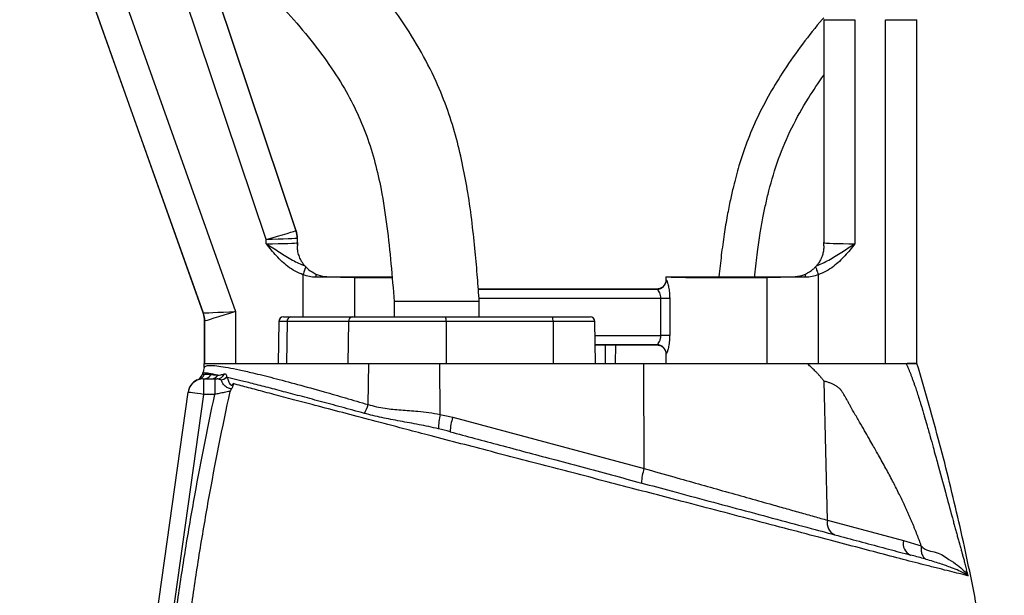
# Model space of a CAD drawing. Header units: millimetres. Extents: x 1554 to 10596, y 1498 to 10860.
# Tile 13 of 14: x 7614 to 9204, y 9071 to 10000. Entities that reach past the tile are written whole.
import ezdxf

# ---------------------------------------------------------------- set-up
doc = ezdxf.new("R2010")
doc.units = ezdxf.units.MM
doc.header["$LTSCALE"] = 5

msp = doc.modelspace()

# ---------------------------------------------------------------- linework, layer by layer
at = {"color": 7, "linetype": 'Continuous', "lineweight": 25}
for p, q in [((7661.6, 10376.6), (7962.9, 9529)), ((8012.4, 9645.3), (7770.5, 10365.7)), ((7614.3, 10359.8), (7910.4, 9526.9)), ((7910.6, 9526.9), (7614.5, 10359.9)), ((8060.6, 9659.7), (7892.6, 10159.8)), ((8912.9, 10000.4), (8912.7, 10000.4)), ((8912.7, 10000.4), (8912.7, 9640.4)), ((8912.9, 10000.4), (8962.9, 10000.4)), ((8912.9, 9640.1), (8912.9, 10000.4)), ((8962.9, 10000.4), (8962.9, 9638.6)), ((9012.4, 9445.4), (9012.4, 10000.4)), ((9012.4, 10000.4), (9062.4, 10000.4)), ((9062.4, 10000.4), (9062.4, 9445.4)), ((9062.4, 10000.4), (9062.7, 10000.4)), ((9062.7, 9445.4), (9062.7, 10000.4)), ((8060.3, 9659.7), (8060.6, 9659.7)), ((8012.4, 9638.6), (8012.4, 9645.3)), ((8062.7, 9647), (8062.4, 9646.9)), ((8062.4, 9646.9), (8062.4, 9640.1)), ((8062.4, 9640.1), (8062.7, 9640.4)), ((8062.7, 9640.4), (8062.7, 9647)), ((8062.7, 9635.4), (8062.7, 9635.4)), ((8912.6, 9635.4), (8912.7, 9635.4)), ((8912.7, 9640.4), (8912.9, 9640.1)), ((8074.5, 9603.1), (8076.1, 9601.3)), ((8899.2, 9601.3), (8900.8, 9603.1)), ((8903.6, 9588.6), (8903.6, 9445.4)), ((8657.7, 9585.4), (8657.7, 9580.4)), ((8657.7, 9585.4), (8657.7, 9585.4)), ((8820.7, 9584.1), (8820.7, 9445.4)), ((8642.7, 9565.4), (8354.8, 9565.4)), ((8354.9, 9565.2), (8643.1, 9565.2)), ((8218.9, 9545.4), (8218.9, 9520.4)), ((8287.7, 9545.4), (8218.9, 9545.4)), ((8356.4, 9545.4), (8287.7, 9545.4)), ((8356.4, 9520.4), (8356.4, 9545.4)), ((8663.7, 9550.2), (8649.5, 9550.2)), ((8649.5, 9490.6), (8649.5, 9550.2)), ((8663.7, 9550.2), (8663.7, 9490.6)), ((7910.4, 9526.9), (7910.6, 9526.9)), ((7962.9, 9529), (7962.9, 9445.4)), ((7912.7, 9513.5), (7912.7, 9445.4)), ((7912.9, 9513.5), (7912.7, 9513.5)), ((7912.9, 9445.4), (7912.9, 9513.5)), ((8032.6, 9513), (8031.4, 9445.4)), ((8040.1, 9520.4), (8052.1, 9520.4)), ((8045.9, 9513), (8045, 9445.4)), ((8145.3, 9513), (8045.9, 9513)), ((8052.1, 9520.4), (8151.4, 9520.4)), ((8145.3, 9513), (8144.3, 9445.4)), ((8302.8, 9513), (8145.3, 9513)), ((8151.4, 9520.4), (8302.2, 9520.4)), ((8302.2, 9520.4), (8474.7, 9520.4)), ((8302.8, 9513), (8302.9, 9445.4)), ((8475.4, 9513), (8302.8, 9513)), ((8474.7, 9520.4), (8535.2, 9520.4)), ((8475.4, 9513), (8475.5, 9445.4)), ((8543.9, 9445.4), (8542.7, 9513)), ((8663.7, 9490.6), (8649.5, 9490.6)), ((8643.1, 9475.6), (8543.4, 9475.6)), ((8543.4, 9475.4), (8642.7, 9475.4)), ((8559.8, 9475.4), (8559.3, 9445.4)), ((8657.7, 9460.4), (8657.7, 9445.4)), ((7911.9, 9439), (7912.2, 9445.4)), ((7912.2, 9445.4), (8178, 9445.4)), ((8176.8, 9379), (8178, 9445.4)), ((8178, 9445.4), (8292.8, 9445.4)), ((8293, 9363), (8292.8, 9445.4)), ((8292.8, 9445.4), (8622.1, 9445.4)), ((8622.1, 9445.4), (8885.5, 9445.4)), ((8622.6, 9275.6), (8622.1, 9445.4)), ((9062.4, 9445.4), (9047.3, 9445.4)), ((7909.8, 9430.1), (7909.5, 9429.4)), ((7901, 9418.6), (7901.1, 9418.6)), ((7910.9, 9420.4), (7929.4, 9420.4)), ((7910.9, 9420.4), (7910.9, 9395.4)), ((7929.4, 9420.4), (7929.4, 9395.4)), ((7929.4, 9420.4), (7932.9, 9420.4)), ((8918.7, 9192.1), (8913.1, 9416.3)), ((7780.9, 8650.2), (7886.1, 9398.9)), ((7910.9, 9395.4), (7810.3, 8679.4)), ((7929.4, 9395.4), (7910.9, 9395.4)), ((8313.6, 9358.4), (8622.6, 9275.6)), ((8918.7, 9192.1), (9041.3, 9159.2)), ((9041.3, 9159.2), (9069.9, 9151))]:
    msp.add_line(p, q, dxfattribs=at)
at = {"color": 8, "linetype": 'Continuous', "lineweight": 25}
for p, q in [((7892.3, 10160.1), (8060.3, 9659.7)), ((8071.7, 9588.6), (8071.7, 9520.4)), ((8154.6, 9584.1), (8154.6, 9520.4)), ((8649.5, 9550.2), (8356, 9550.2)), ((8045.9, 9513), (8032.6, 9513)), ((8542.7, 9513), (8475.4, 9513)), ((8543.1, 9490.6), (8649.5, 9490.6)), ((8576, 9475.4), (8575.6, 9445.4))]:
    msp.add_line(p, q, dxfattribs=at)
at = {"color": 7, "linetype": 'Continuous', "lineweight": 25, "flags": 128}
for points in [[(8012.4, 9645.3), (8021.7, 9648.1), (8030.6, 9650.7), (8038.8, 9653.2), (8046, 9655.4), (8052, 9657.2), (8056.5, 9658.5), (8059.3, 9659.3), (8060.3, 9659.7)], [(8062.4, 9646.9), (8061.3, 9646.9), (8058.4, 9646.8), (8053.7, 9646.6), (8047.5, 9646.4), (8039.9, 9646.2), (8031.4, 9645.9), (8022.1, 9645.6), (8012.4, 9645.3)], [(8076.1, 9601.3), (8075.8, 9600.3), (8075.3, 9599), (8074.9, 9597.6), (8074.3, 9596), (8073.7, 9594.3), (8073.1, 9592.5), (8072.4, 9590.6), (8071.7, 9588.6)], [(8899.2, 9601.3), (8899.5, 9600.3), (8900, 9599), (8900.5, 9597.6), (8901, 9596), (8901.6, 9594.3), (8902.3, 9592.5), (8902.9, 9590.6), (8903.6, 9588.6)], [(7910.6, 9526.9), (7911.7, 9527), (7914.8, 9527.1), (7919.7, 9527.3), (7926.2, 9527.6), (7934.1, 9527.9), (7943.1, 9528.2), (7952.8, 9528.6), (7962.9, 9529)], [(7962.9, 9529), (7953.2, 9526.1), (7944, 9523.2), (7935.4, 9520.5), (7927.8, 9518.2), (7921.6, 9516.2), (7916.9, 9514.8), (7914, 9513.9), (7912.9, 9513.5)], [(7910.9, 9395.4), (7906.1, 9396.1), (7901.4, 9396.7), (7897.1, 9397.3), (7893.4, 9397.8), (7890.3, 9398.3), (7888, 9398.6), (7886.6, 9398.8), (7886.1, 9398.9)]]:
    msp.add_lwpolyline(points, dxfattribs=at)
at = {"color": 7, "linetype": 'Continuous', "lineweight": 25}
for centre, radius, start, end in [((8022.4, 9646.9), 40, 0.003, 18.5634), ((8102.4, 9640.2), 40, 180.0171, 186.8537), ((8872.9, 9640.2), 40, 353.1455, 359.9837), ((8196.1, 9584.3), 103.9, 177.0446, 179.8987), ((8779.2, 9584.3), 103.9, 0.1006, 2.9562), ((8181.7, 9583.9), 27.1, 176.7657, 179.5406), ((8643.1, 9580.2), 15, 270.2075, 0.0038), ((8793.6, 9583.9), 27.1, 0.4604, 3.2332), ((7872.7, 9513.5), 40, 0.003, 19.5634), ((7872.9, 9513.5), 40, 0.003, 19.5629), ((8040.1, 9512.9), 7.5, 90, 179), ((8052.8, 9513.5), 6.9, 96.1223, 184.251), ((8152.2, 9513.5), 6.9, 96.1228, 184.2505), ((8281.3, 9514.8), 21.6, 355.199, 14.9375), ((8453.8, 9514.8), 21.6, 355.1989, 14.9376), ((8535.2, 9512.9), 7.5, 1, 90), ((8643.1, 9460.6), 15, 359.9973, 89.7903), ((7894.7, 9432.2), 15, 294.8555, 342.0901), ((7898.9, 9433.3), 14.8, 287.6063, 338.2447), ((7923.2, 9423), 15, 155.1474, 162.0473), ((7910.8, 9434.8), 14.5, 270.3282, 329.6145), ((7932.6, 9434.2), 13.8, 270.9991, 335.122), ((7910.9, 9395.4), 25, 90, 172), ((7910.9, 9395.7), 25, 113.3041, 172.0034), ((7922.8, 9434.2), 13.9, 270.4916, 324.693), ((7936.9, 9434.6), 16, 276.746, 314.2145), ((8133.4, 9388.3), 44.3, 327.7179, 347.9634), ((8401.3, 9339.1), 110.9, 167.5389, 179.6246), ((8387.7, 9332.6), 78.5, 160.8776, 178.2222), ((8696.7, 9249.9), 78.5, 160.8779, 178.2219), ((8938.3, 9187.2), 20.2, 165.9282, 245.2321), ((9060.9, 9154.3), 20.2, 165.9275, 245.2334)]:
    msp.add_arc(centre, radius, start, end, dxfattribs=at)
for centre, major_axis, ratio, start_param, end_param in [((8022.7, 9647), (39.5, 6.5), 0.999844, 6.121189, 6.445182), ((8012.4, 9640.2), (50, 0), 0.031419, 4.712389, 6.265732), ((8102.7, 9640.4), (-28.3, -28.3), 0.999695, 5.497939, 5.623097), ((8872.7, 9640.4), (28.3, -28.3), 0.999695, 0.660088, 0.785246), ((8962.9, 9640.2), (50, 0), 0.031419, 3.159046, 4.712389), ((8071.7, 9581.7), (150, 0), 0.019201, 0.985111, 1.433744), ((8762.7, 9585.4), (105, 0), 0.014961, 3.141593, 5.298075), ((8762.7, 9580.4), (105, 0), 0.019949, 3.141593, 3.229402), ((8903.6, 9581.7), (150, 0), 0.019201, 1.707848, 2.156482), ((8762.7, 9565.4), (120, 0), 0.017455, 3.143774, 3.229402), ((8000.4, 9273.6), (-90, 253.3), 0.005844, 6.282178, 6.291875), ((7962.7, 9260.2), (-50, 253.3), 0.003519, 0.000375, 0.017828), ((8762.7, 9475.4), (120, 0), 0.017455, 3.053783, 3.139411), ((8762.7, 9460.4), (105, 0), 0.019949, 3.053783, 3.141593)]:
    msp.add_ellipse(centre, major_axis=major_axis, ratio=ratio, start_param=start_param, end_param=end_param, dxfattribs=at)
at = {"color": 8, "linetype": 'Continuous', "lineweight": 25}
msp.add_ellipse((8212.7, 9585.4), major_axis=(105, 0), ratio=0.014961, start_param=4.126703, end_param=4.740698, dxfattribs=at)
at = {"color": 7, "linetype": 'Continuous', "lineweight": 25}
for points, knots in [([(8356.4, 9545.4), (8355.4, 9558.2), (8353.4, 9585), (8349.8, 9627.1), (8344.9, 9672.9), (8338.5, 9718.8), (8330.2, 9764.4), (8319.8, 9808.8), (8305.8, 9854.9), (8286, 9904), (8259.5, 9955.2), (8226.2, 10007.6), (8188, 10058.5), (8140.6, 10113.4), (8083.1, 10171.6), (8015.8, 10233.9), (7969.2, 10274.9), (7945.5, 10295.8)], [0, 0, 0, 0, 0.043406, 0.090631, 0.142151, 0.198664, 0.246893, 0.298241, 0.3524, 0.409137, 0.476507, 0.546402, 0.617933, 0.690926, 0.790712, 0.893453, 1, 1, 1, 1]), ([(7846.8, 10200.1), (7863.3, 10185.6), (7896, 10157), (7943.9, 10114), (7989.5, 10071.1), (8032.1, 10028), (8071.1, 9984.4), (8105.9, 9940.3), (8134.8, 9897), (8157.8, 9854.5), (8175.2, 9812.9), (8188.4, 9770.1), (8199.3, 9721.4), (8207.7, 9666.5), (8213.9, 9606.1), (8217.3, 9565.6), (8218.9, 9545.4)], [0, 0, 0, 0, 0.084023, 0.1662, 0.246111, 0.323427, 0.397904, 0.469469, 0.538288, 0.596654, 0.653835, 0.710577, 0.767575, 0.844652, 0.922573, 1, 1, 1, 1]), ([(8912.5, 10003.4), (8911.8, 10002.6), (8899.7, 9989.1), (8878, 9961.2), (8849.5, 9921.3), (8825.2, 9881.5), (8804.9, 9842.8), (8788.2, 9803.7), (8777.6, 9771.9), (8770.8, 9747.8), (8766.2, 9729.5), (8761.3, 9708.3), (8756.3, 9682.7), (8751.4, 9652.9), (8746.9, 9620), (8744.4, 9597.1), (8743.2, 9585.4)], [0, 0, 0, 0, 0.006666, 0.118422, 0.23061, 0.326534, 0.42238, 0.515844, 0.603568, 0.640999, 0.679226, 0.726366, 0.783178, 0.849394, 0.923211, 1, 1, 1, 1]), ([(8800.9, 9585.4), (8801, 9586.4), (8802.3, 9599.8), (8805.2, 9623.4), (8809.6, 9653.9), (8814, 9679.5), (8818.6, 9702.2), (8826.2, 9734.2), (8838.7, 9776.1), (8860.1, 9826.2), (8885.2, 9871.3), (8904.1, 9898.6), (8912.7, 9911)], [0, 0, 0, 0, 0.009143, 0.1157, 0.204042, 0.274556, 0.338474, 0.40322, 0.557618, 0.71405, 0.871085, 1, 1, 1, 1]), ([(8071.7, 9588.6), (8067.4, 9590.3), (8058.8, 9593.9), (8044, 9603.8), (8028.4, 9618.7), (8017.8, 9631.9), (8012.5, 9638.6), (8012.4, 9638.6)], [0, 0, 0, 0, 0.175606, 0.355828, 0.673943, 0.998666, 1, 1, 1, 1]), ([(8012.4, 9638.6), (8012.5, 9638.6), (8019.5, 9634.1), (8033.8, 9625.1), (8053.6, 9612), (8067.9, 9605.9), (8074.5, 9603.1)], [0, 0, 0, 0, 0.001396, 0.346567, 0.697186, 1, 1, 1, 1]), ([(8074.5, 9603.1), (8072.8, 9605.2), (8070, 9608.8), (8065.8, 9617.3), (8063.5, 9625), (8062.7, 9631.9), (8062.7, 9634.4), (8062.7, 9635.4)], [0, 0, 0, 0, 0.2930089, 0.5107827, 0.7289949, 0.8983529, 1, 1, 1, 1]), ([(8900.8, 9603.1), (8907.5, 9605.9), (8921.7, 9612), (8941.4, 9625), (8955.7, 9634), (8962.9, 9638.6), (8962.9, 9638.6)], [0, 0, 0, 0, 0.302817, 0.649105, 0.998605, 1, 1, 1, 1]), ([(8912.7, 9635.4), (8912.7, 9634.5), (8912.6, 9632.2), (8912, 9626.6), (8910.3, 9619.6), (8907.4, 9612.6), (8903.8, 9606.7), (8901.7, 9604.2), (8900.8, 9603.1)], [0, 0, 0, 0, 0.092329, 0.25039, 0.40901, 0.62031, 0.831225, 1, 1, 1, 1]), ([(8962.9, 9638.6), (8962.9, 9638.6), (8957.6, 9632), (8947, 9618.8), (8931.5, 9603.9), (8916.6, 9593.9), (8908, 9590.4), (8903.6, 9588.6)], [0, 0, 0, 0, 0.001334, 0.320999, 0.644169, 0.820027, 1, 1, 1, 1]), ([(8092.2, 9584.5), (8088.8, 9584.7), (8081.8, 9585.1), (8075.1, 9587.4), (8071.7, 9588.6)], [0, 0, 0, 0, 0.489929, 1, 1, 1, 1]), ([(8076.1, 9601.3), (8077.6, 9599.7), (8081.9, 9595.4), (8088.2, 9592), (8092.3, 9589.7)], [0, 0, 0, 0, 0.347651, 1, 1, 1, 1]), ([(8092.3, 9589.7), (8097, 9588), (8103.7, 9585.7), (8110.6, 9585.4), (8112.7, 9585.4)], [0, 0, 0, 0, 0.705088, 1, 1, 1, 1]), ([(8862.7, 9585.4), (8867.6, 9585.8), (8874.6, 9586.3), (8881.1, 9588.9), (8883, 9589.7)], [0, 0, 0, 0, 0.705079, 1, 1, 1, 1]), ([(8883, 9589.7), (8887.4, 9592.1), (8893.7, 9595.6), (8897.9, 9599.9), (8899.2, 9601.3)], [0, 0, 0, 0, 0.691199, 1, 1, 1, 1]), ([(8903.6, 9588.6), (8900.3, 9587.5), (8893.7, 9585.2), (8886.7, 9584.7), (8883.1, 9584.5)], [0, 0, 0, 0, 0.491052, 1, 1, 1, 1]), ([(8112.7, 9585.4), (8122.2, 9585.4), (8136.9, 9585.4), (8150.1, 9585.4), (8154.7, 9585.4)], [0, 0, 0, 0, 0.650606, 1, 1, 1, 1]), ([(8154.7, 9585.4), (8159, 9585.4), (8167.7, 9585.4), (8182, 9585.4), (8196.8, 9585.4), (8208.2, 9585.4), (8214.3, 9585.4), (8215.5, 9585.4)], [0, 0, 0, 0, 0.236644, 0.473288, 0.70993, 0.946571, 1, 1, 1, 1]), ([(8657.7, 9580.4), (8657.7, 9580.3), (8657.7, 9579.2), (8657.3, 9576.4), (8655.6, 9572.3), (8652.2, 9568.5), (8647.7, 9565.9), (8644.3, 9565.5), (8642.7, 9565.4)], [0, 0, 0, 0, 0.011686, 0.141403, 0.356079, 0.57073, 0.785366, 1, 1, 1, 1]), ([(8657.7, 9585.4), (8657.9, 9585.4), (8658.3, 9585.4), (8661.7, 9585.4), (8667.1, 9585.4), (8674.9, 9585.4), (8685.4, 9585.4), (8698.5, 9585.4), (8713.5, 9585.4), (8729.8, 9585.4), (8747.1, 9585.4), (8764.9, 9585.4), (8782.5, 9585.4), (8801.7, 9585.4), (8813.8, 9585.4), (8820.7, 9585.4)], [0, 0, 0, 0, 0.067243, 0.134486, 0.201728, 0.268971, 0.347144, 0.425317, 0.503541, 0.581766, 0.660049, 0.738332, 0.816652, 0.894973, 1, 1, 1, 1]), ([(8658.1, 9580.2), (8658.3, 9580), (8658.8, 9579.5), (8660.3, 9575.5), (8662, 9568.6), (8663.4, 9559.9), (8663.6, 9553.5), (8663.7, 9550.2)], [0, 0, 0, 0, 0.139178, 0.351471, 0.564811, 0.779562, 1, 1, 1, 1]), ([(8820.7, 9585.4), (8829.4, 9585.4), (8842.7, 9585.4), (8857.5, 9585.4), (8862.7, 9585.4)], [0, 0, 0, 0, 0.650601, 1, 1, 1, 1]), ([(8649.5, 9550.2), (8649.4, 9551.8), (8649.2, 9555.2), (8647.6, 9559.5), (8645.6, 9562.9), (8644, 9564.8), (8643.4, 9565.1), (8643.1, 9565.2)], [0, 0, 0, 0, 0.2022872, 0.4097256, 0.6281923, 0.8527439, 1, 1, 1, 1]), ([(7910.4, 9526.9), (7911.5, 9522.5), (7912.7, 9518.1), (7912.7, 9513.5), (7912.7, 9513.4)], [0, 0, 0, 0, 0.984818, 1, 1, 1, 1]), ([(8643.1, 9475.6), (8643.5, 9475.8), (8644.3, 9476.2), (8646.2, 9478.8), (8648.2, 9482.6), (8649.4, 9486.8), (8649.5, 9489.6), (8649.5, 9490.6)], [0, 0, 0, 0, 0.214051, 0.432778, 0.657191, 0.87625, 1, 1, 1, 1]), ([(8663.7, 9490.6), (8663.6, 9488.6), (8663.5, 9483.2), (8662.5, 9474.9), (8660.8, 9467.1), (8659.1, 9461.8), (8658.4, 9461), (8658.1, 9460.6)], [0, 0, 0, 0, 0.135553, 0.367296, 0.589957, 0.797958, 1, 1, 1, 1]), ([(8642.7, 9475.4), (8644.3, 9475.2), (8647.7, 9474.9), (8652.2, 9472.3), (8655.6, 9468.5), (8657.3, 9464.4), (8657.7, 9461.6), (8657.7, 9460.5), (8657.7, 9460.4)], [0, 0, 0, 0, 0.214635, 0.42927, 0.643911, 0.858597, 0.988301, 1, 1, 1, 1]), ([(8913.1, 9416.3), (8912.6, 9417), (8911.6, 9418.3), (8910.1, 9420.3), (8908.5, 9422.3), (8906.9, 9424.2), (8905.3, 9426.1), (8903.6, 9428), (8901.8, 9429.9), (8900.1, 9431.7), (8897.9, 9433.8), (8895, 9436.6), (8890.7, 9440.6), (8887.4, 9443.7), (8885.5, 9445.4)], [0, 0, 0, 0, 0.0610773, 0.1225099, 0.1843173, 0.246519, 0.3091341, 0.3721811, 0.4356783, 0.4996435, 0.5600099, 0.6635354, 0.8102068, 1, 1, 1, 1]), ([(8885.5, 9445.4), (8887.8, 9445.4), (8892.3, 9445.4), (8898.9, 9445.4), (8905.4, 9445.4), (8911.6, 9445.4), (8917.7, 9445.4), (8923.5, 9445.4), (8929.2, 9445.4), (8934.6, 9445.4), (8939.9, 9445.4), (8945, 9445.4), (8949.8, 9445.4), (8954.5, 9445.4), (8959, 9445.4), (8963.2, 9445.4), (8967.3, 9445.4), (8971.2, 9445.4), (8974.9, 9445.4), (8978.3, 9445.4), (8982.4, 9445.4), (8987.1, 9445.4), (8992.3, 9445.4), (8997.3, 9445.4), (9002.2, 9445.4), (9006.8, 9445.4), (9011.3, 9445.4), (9015.6, 9445.4), (9019.6, 9445.4), (9023.5, 9445.4), (9027.2, 9445.4), (9030.7, 9445.4), (9034.1, 9445.4), (9037.2, 9445.4), (9040.1, 9445.4), (9042.9, 9445.4), (9044.5, 9445.4), (9045.4, 9445.4)], [0, 0, 0, 0, 0.0332782, 0.0657743, 0.0974896, 0.1284251, 0.1585823, 0.1879624, 0.2165671, 0.2443979, 0.2714566, 0.2977453, 0.3232659, 0.3480209, 0.3720127, 0.3952442, 0.4177184, 0.4394386, 0.4604087, 0.4806329, 0.5001157, 0.5330645, 0.5657268, 0.5981144, 0.6302393, 0.6621138, 0.6937505, 0.7251622, 0.7563621, 0.7873637, 0.8181807, 0.8488268, 0.8793165, 0.9096639, 0.9398838, 0.9699908, 1, 1, 1, 1]), ([(9045.4, 9445.4), (9045.7, 9444.8), (9046.2, 9443.5), (9047.1, 9441.6), (9048, 9439.6), (9048.8, 9437.6), (9049.7, 9435.5), (9050.6, 9433.4), (9051.5, 9431.2), (9052.4, 9428.9), (9053.3, 9426.6), (9054.1, 9424.3), (9055, 9421.9), (9055.9, 9419.4), (9056.8, 9416.9), (9057.8, 9414.4), (9058.7, 9411.7), (9060.3, 9407.1), (9062.6, 9400.2), (9065.6, 9390.7), (9068.9, 9380.1), (9072, 9370), (9075.3, 9358.7), (9079.3, 9344.7), (9084.1, 9328), (9088.8, 9311.1), (9092.7, 9296.8), (9099.4, 9272.5), (9108.3, 9239.6), (9116.7, 9208.3), (9121.7, 9190.1), (9123.7, 9182.7), (9125.7, 9175.4), (9127.6, 9168.3), (9129.5, 9161.4), (9131, 9156.1), (9132.2, 9151.9), (9133.1, 9148.6), (9134.2, 9144.5), (9135.6, 9139.6), (9137.2, 9133.8), (9139, 9127.2), (9141, 9119.7), (9142.4, 9114.4), (9143.1, 9111.7)], [0, 0, 0, 0, 0.006505, 0.013097, 0.01978, 0.026557, 0.033431, 0.040405, 0.047482, 0.054664, 0.061955, 0.069357, 0.076872, 0.084502, 0.092251, 0.100119, 0.108109, 0.116224, 0.142061, 0.170607, 0.201889, 0.23593, 0.260358, 0.301454, 0.35921, 0.407807, 0.449606, 0.484611, 0.621537, 0.738683, 0.761365, 0.783575, 0.805315, 0.826589, 0.847401, 0.867756, 0.87521, 0.885269, 0.89793, 0.913186, 0.931031, 0.951456, 0.974449, 1, 1, 1, 1]), ([(9045.4, 9445.4), (9048.9, 9445.4), (9056, 9445.4), (9061.9, 9445.4), (9062.7, 9445.4), (9063.1, 9445.4)], [0, 0, 0, 0, 0.334214, 0.666848, 1, 1, 1, 1]), ([(9204, 8758.6), (9202.1, 8776.4), (9195.5, 8837.4), (9179.7, 8941.2), (9156.9, 9069.8), (9129.5, 9197.5), (9098.6, 9322.8), (9074.7, 9405), (9063, 9445.4)], [0, 0, 0, 0, 0.076363, 0.262368, 0.448349, 0.634355, 0.820438, 1, 1, 1, 1]), ([(7911.9, 9439), (7911.8, 9437.4), (7911.5, 9434.1), (7910.4, 9430.9), (7909.7, 9429.3), (7909.6, 9429.3)], [0, 0, 0, 0, 0.481131, 0.982618, 1, 1, 1, 1]), ([(7934.1, 9426.2), (7929.1, 9427.3), (7919.6, 9429.2), (7911.7, 9430.2), (7910.3, 9429.6), (7909.6, 9429.3)], [0, 0, 0, 0, 0.362554, 0.679851, 1, 1, 1, 1]), ([(7911.9, 9439), (7913, 9440), (7915, 9442), (7923.4, 9442.4), (7935.1, 9441.3), (7950.1, 9438.9), (7968.5, 9435.2), (7992.4, 9429.8), (8023.4, 9422.1), (8062.1, 9411.8), (8101.6, 9400.8), (8140, 9389.8), (8164.5, 9382.6), (8176.8, 9379)], [0, 0, 0, 0, 0.090278, 0.180564, 0.262436, 0.344603, 0.426779, 0.508664, 0.618226, 0.728124, 0.837711, 0.918854, 1, 1, 1, 1]), ([(7912.6, 9427.8), (7912.7, 9427.8), (7913.9, 9427.9), (7916.9, 9428.1), (7921.2, 9427.7), (7923.3, 9427.5)], [0, 0, 0, 0, 0.022047, 0.510234, 1, 1, 1, 1]), ([(7923.3, 9427.5), (7924, 9427.4), (7927.1, 9427.1), (7931, 9426.6), (7934.1, 9426.2)], [0, 0, 0, 0, 0.2181, 1, 1, 1, 1]), ([(7934.1, 9426.2), (7935.7, 9426.5), (7939.2, 9427.1), (7943, 9427.9), (7945.1, 9428.4)], [0, 0, 0, 0, 0.442035, 1, 1, 1, 1]), ([(7945.1, 9428.4), (7945.9, 9428.4), (7947.4, 9428.4), (7948.5, 9426.1), (7948.2, 9424), (7948, 9423.1)], [0, 0, 0, 0, 0.350858, 0.71035, 1, 1, 1, 1]), ([(7938.8, 9418.7), (7937.7, 9419.3), (7935.9, 9420.2), (7933.7, 9420.3), (7932.9, 9420.4)], [0, 0, 0, 0, 0.623883, 1, 1, 1, 1]), ([(7956.6, 9404.9), (7956.5, 9404.8), (7955.9, 9404.6), (7954.8, 9404.5), (7952.8, 9404.9), (7949.5, 9406.1), (7943.9, 9409.8), (7941.2, 9415.8), (7939.3, 9418), (7938.8, 9418.7)], [0, 0, 0, 0, 0.032403, 0.128506, 0.218862, 0.330029, 0.564226, 0.861688, 1, 1, 1, 1]), ([(7948, 9423.1), (7948.6, 9422.5), (7950.1, 9420.6), (7951.5, 9416.2), (7953.7, 9412.1), (7955.1, 9410.7), (7955.9, 9410.3), (7956.6, 9410.3), (7957.5, 9410.7), (7958.3, 9411.7), (7959, 9412.4), (7959.2, 9412.7)], [0, 0, 0, 0, 0.186729, 0.521087, 0.694933, 0.756773, 0.801446, 0.84621, 0.891297, 0.96191, 1, 1, 1, 1]), ([(8170.9, 9364.6), (8158.6, 9368), (8133.7, 9374.8), (8099, 9384.1), (8066.4, 9392.9), (8036.1, 9400.9), (8008.4, 9408.1), (7984.4, 9414.2), (7964.1, 9419.3), (7953.4, 9421.8), (7948, 9423.1)], [0, 0, 0, 0, 0.126402, 0.253585, 0.380306, 0.507024, 0.637271, 0.767516, 0.883416, 1, 1, 1, 1]), ([(7959.2, 9412.7), (7959.2, 9412.7), (7959, 9411.5), (7958.6, 9409.5), (7957.7, 9406.8), (7957, 9405.5), (7956.6, 9404.9)], [0, 0, 0, 0, 0.00813, 0.403328, 0.701007, 1, 1, 1, 1]), ([(9145.5, 9102.4), (9143.7, 9102.8), (9139.9, 9103.7), (9130.2, 9106.1), (9116.8, 9109.5), (9099.2, 9113.9), (9074.4, 9120.1), (9041.1, 9128.7), (8998.7, 9139.8), (8952.9, 9151.9), (8903.2, 9165), (8849.3, 9179.1), (8791.2, 9194.4), (8730.7, 9210.3), (8673.4, 9225.3), (8619.8, 9239.3), (8570.5, 9252.2), (8520.5, 9265.2), (8470.1, 9278.3), (8419.8, 9291.5), (8369.7, 9304.5), (8320.4, 9317.4), (8275.2, 9329.2), (8229.4, 9341.2), (8183.3, 9353.3), (8135.3, 9366), (8092.8, 9377.2), (8056, 9386.9), (8024.3, 9395.3), (7996, 9402.9), (7974.5, 9408.6), (7963.3, 9411.6), (7959.2, 9412.7)], [0, 0, 0, 0, 0.019713, 0.039426, 0.06504, 0.088903, 0.112771, 0.153073, 0.19351, 0.23401, 0.274399, 0.318586, 0.362901, 0.407199, 0.451363, 0.4844, 0.517552, 0.550695, 0.583721, 0.616826, 0.650054, 0.683285, 0.716393, 0.743279, 0.780619, 0.81805, 0.855382, 0.886879, 0.918501, 0.950118, 0.981608, 1, 1, 1, 1]), ([(9069.9, 9151), (9069.3, 9152.5), (9068.2, 9155.6), (9066.5, 9160.3), (9064.7, 9164.9), (9062.9, 9169.6), (9061.1, 9174.3), (9059.2, 9179.1), (9057.2, 9183.8), (9055.2, 9188.6), (9053.2, 9193.5), (9051.1, 9198.3), (9048.9, 9203.2), (9046.8, 9208), (9044.5, 9213), (9040.1, 9222.4), (9033.2, 9236.6), (9023.4, 9256), (9012.5, 9276.4), (9003.5, 9292.7), (8996.5, 9305.2), (8991.3, 9314.2), (8985.2, 9324.8), (8978.1, 9337.2), (8969.9, 9351.2), (8963.5, 9362.3), (8959, 9370), (8956.8, 9374), (8954.3, 9378.5), (8951.8, 9382.9), (8949.6, 9387), (8947.6, 9390.5), (8945.9, 9393.6), (8944.3, 9396.2), (8943, 9398.5), (8941.9, 9400.3), (8940.9, 9401.7), (8940.1, 9402.7), (8939.2, 9403.7), (8938.2, 9404.6), (8937.1, 9405.5), (8935.8, 9406.5), (8934.4, 9407.5), (8932.8, 9408.5), (8931.1, 9409.5), (8929.3, 9410.6), (8927.2, 9411.7), (8924.9, 9412.8), (8922.4, 9413.8), (8920.1, 9414.7), (8917.7, 9415.4), (8915.4, 9415.9), (8913.9, 9416.2), (8913.1, 9416.3)], [0, 0, 0, 0, 0.014704, 0.029556, 0.044557, 0.05971, 0.075015, 0.090474, 0.106088, 0.121858, 0.137786, 0.153872, 0.170118, 0.186525, 0.203094, 0.219826, 0.282441, 0.349841, 0.422063, 0.499138, 0.525545, 0.558172, 0.597019, 0.642087, 0.693376, 0.750886, 0.763599, 0.778025, 0.794165, 0.81202, 0.825981, 0.838522, 0.849644, 0.859348, 0.867636, 0.874512, 0.879981, 0.883799, 0.888088, 0.892873, 0.89817, 0.903991, 0.910347, 0.917245, 0.92469, 0.932686, 0.941238, 0.951698, 0.961868, 0.971763, 0.981404, 0.990809, 1, 1, 1, 1]), ([(7831.6, 8693.7), (7838.8, 8811.7), (7850.8, 8929.3), (7871.3, 9075.6), (7875.7, 9104.8), (7885, 9163.2), (7889.9, 9192.3), (7905.5, 9279.6), (7917, 9337.6), (7929.4, 9395.4)], [0, 0, 0, 0, 0.5, 0.5, 0.625, 0.625, 0.75, 0.75, 1, 1, 1, 1]), ([(7953.7, 9400.2), (7941, 9341.9), (7929.3, 9283.5), (7913.5, 9195.5), (7908.5, 9166.1), (7899.1, 9107.2), (7894.6, 9077.7), (7882.2, 8989.1), (7875, 8929.9), (7863.1, 8811.3), (7858.3, 8751.8), (7854.7, 8692.3)], [0, 0, 0, 0, 0.25, 0.25, 0.375, 0.375, 0.5, 0.5, 0.75, 0.75, 1, 1, 1, 1]), ([(7953.7, 9400.2), (7952.3, 9399.9), (7949.9, 9399.5), (7943.9, 9398.3), (7937.1, 9396.9), (7931.7, 9395.8), (7929.4, 9395.4)], [0, 0, 0, 0, 0.259392, 0.456807, 0.764128, 1, 1, 1, 1]), ([(7956.6, 9404.9), (7955.6, 9403.3), (7954.7, 9401.8), (7953.7, 9400.2), (7953.7, 9400.2)], [0, 0, 0, 0, 0.989597, 1, 1, 1, 1]), ([(8176.8, 9379), (8181.2, 9377.8), (8190, 9375.2), (8207.6, 9372.2), (8230, 9370.2), (8254, 9368.5), (8275.2, 9366.3), (8287.1, 9364.1), (8293, 9363)], [0, 0, 0, 0, 0.1282429, 0.2579861, 0.4796052, 0.7062373, 0.8522949, 1, 1, 1, 1]), ([(8290.4, 9339.8), (8279.9, 9342.3), (8269.4, 9344.4), (8253.9, 9347.4), (8248.7, 9348.4), (8238.5, 9350.3), (8233.4, 9351.2), (8218.3, 9354), (8208.5, 9355.8), (8189.3, 9359.9), (8180, 9362.2), (8170.9, 9364.6)], [0, 0, 0, 0, 0.25, 0.25, 0.375, 0.375, 0.5, 0.5, 0.75, 0.75, 1, 1, 1, 1]), ([(8309.3, 9335.1), (8322.5, 9331.5), (8349, 9324.4), (8389.9, 9313.5), (8431.5, 9302.3), (8475.7, 9290.5), (8522, 9278.1), (8570.5, 9265.1), (8618.7, 9252.2), (8671.4, 9238.1), (8727.3, 9223.1), (8786.5, 9207.2), (8844.1, 9191.8), (8895.4, 9178), (8940.4, 9166), (8979.9, 9155.4), (9017.6, 9145.3), (9040.8, 9139.1), (9052.4, 9136)], [0, 0, 0, 0, 0.049163, 0.098327, 0.148545, 0.198762, 0.256365, 0.313971, 0.373236, 0.432505, 0.510301, 0.588127, 0.667778, 0.747427, 0.810117, 0.872806, 0.936405, 1, 1, 1, 1]), ([(8622.6, 9275.6), (8638.6, 9271.1), (8668.1, 9262.7), (8710.3, 9250.8), (8749.7, 9239.7), (8788.2, 9228.9), (8821.8, 9219.4), (8850.2, 9211.4), (8874, 9204.7), (8897, 9198.2), (8911.4, 9194.1), (8918.7, 9192.1)], [0, 0, 0, 0, 0.146285, 0.269867, 0.393449, 0.520648, 0.647844, 0.735225, 0.822605, 0.911303, 1, 1, 1, 1]), ([(9069.9, 9151), (9069.5, 9148.6), (9069.4, 9146.2), (9069.8, 9141.6), (9070.3, 9139.5), (9071.7, 9135.6), (9072.6, 9133.8), (9074.9, 9130.9), (9076.2, 9129.8), (9077.7, 9129)], [0, 0, 0, 0, 0.25, 0.25, 0.5, 0.5, 0.75, 0.75, 1, 1, 1, 1]), ([(9069.9, 9151), (9069.9, 9151), (9076.4, 9142.3), (9095.6, 9142.7), (9113.8, 9129.2), (9128.8, 9119.9), (9138.6, 9111.1), (9143.4, 9105.5), (9145.2, 9102.9), (9145.3, 9102.6), (9145.4, 9102.5), (9145.5, 9102.4), (9145.5, 9102.4), (9145.5, 9102.4), (9145.5, 9102.4), (9145.5, 9102.4), (9145.5, 9102.4)], [0, 0, 0, 0, 0.000003, 0.231558, 0.462979, 0.64891, 0.834817, 0.98182, 0.991292, 0.996028, 0.998399, 0.99959, 0.999895, 0.999962, 0.999996, 1, 1, 1, 1]), ([(9077.7, 9129), (9076.2, 9129.4), (9068, 9131.8), (9059.4, 9134.1), (9052.4, 9136)], [0, 0, 0, 0, 0.186592, 1, 1, 1, 1]), ([(9145.5, 9102.4), (9145.5, 9102.4), (9145.5, 9102.4), (9145.5, 9102.4), (9145.5, 9102.4), (9145.5, 9102.4), (9145.4, 9102.5), (9145.2, 9102.6), (9143.7, 9103.7), (9139.5, 9106.3), (9130.9, 9110.6), (9117.8, 9115.9), (9100.5, 9122.1), (9085.3, 9126.7), (9077.7, 9129)], [0, 0, 0, 0, 0.000012, 0.000059, 0.00033, 0.001479, 0.0038, 0.008452, 0.017764, 0.162652, 0.347689, 0.532748, 0.766328, 1, 1, 1, 1])]:
    msp.add_open_spline(points, degree=3, knots=knots, dxfattribs=at)
at = {"color": 8, "linetype": 'Continuous', "lineweight": 25}
for points, knots in [([(7909, 9427.6), (7909, 9427.6), (7908.4, 9427.6), (7909.7, 9427.6), (7911.7, 9427.8), (7912.6, 9427.8)], [0, 0, 0, 0, 0.010642, 0.504415, 1, 1, 1, 1]), ([(7903.4, 9419.2), (7902.3, 9418.9), (7900.7, 9418.5), (7901, 9418.5), (7901, 9418.6)], [0, 0, 0, 0, 0.724411, 1, 1, 1, 1])]:
    msp.add_open_spline(points, degree=3, knots=knots, dxfattribs=at)
at = {"color": 7, "linetype": 'Continuous', "lineweight": 25}
for points in [[(8293, 9363), (8299.9, 9361.8), (8306.8, 9360.2), (8313.6, 9358.4)], [(8309.3, 9335.1), (8303, 9336.8), (8296.7, 9338.4), (8290.4, 9339.8)], [(9145.5, 9102.4), (9144.7, 9105.5), (9143.9, 9108.6), (9143.1, 9111.7)]]:
    msp.add_open_spline(points, degree=3, dxfattribs=at)

doc.saveas('drawing.dxf')
